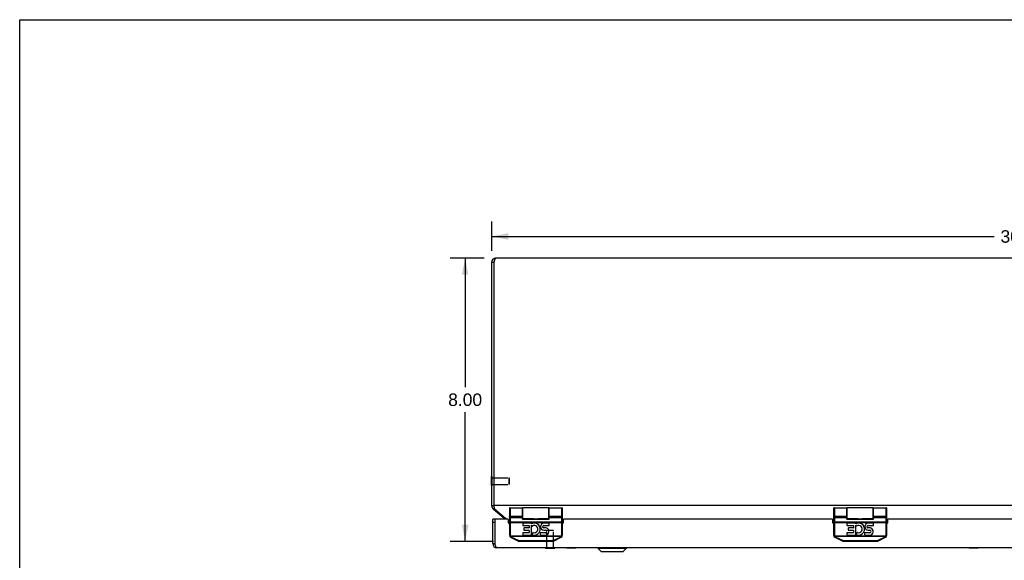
# Model space of a CAD drawing. Header units: inches. Extents: x 0 to 80, y 0 to 51.8.
# Tile 5 of 10: x 0 to 27.8, y 36.5 to 51.8. Entities that reach past the tile are written whole.
import ezdxf

# ---------------------------------------------------------------- set-up
doc = ezdxf.new("R2010")
doc.units = ezdxf.units.IN
doc.header["$LTSCALE"] = 4.400265
doc.header["$MEASUREMENT"] = 0
doc.linetypes.add('HIDDEN', pattern=[0.2, 0.1, -0.1])
doc.layers.get('0').update_dxf_attribs({"linetype": 'CONTINUOUS'})
for name, color, linetype in [('02___PRT_ALL_AXES', 7, 'CONTINUOUS'), ('06___PRT_ALL_SURFS', 7, 'CONTINUOUS'), ('DEFAULT_2', 8, 'HIDDEN'), ('DIMENSIONS', 7, 'CONTINUOUS')]:
    doc.layers.add(name, color=color, linetype=linetype)
doc.styles.get("Standard").update_dxf_attribs({"font": 'arial.ttf'})
doc.dimstyles.new('DIMSTYLE_1', dxfattribs={"dimtxt": 0.352962, "dimasz": 0.470617, "dimexe": 0.09, "dimexo": 0.07, "dimgap": 0.0375, "dimtad": 0, "dimtih": 1, "dimtoh": 1, "dimzin": 4, "dimdsep": 46, "dimtxsty": 'Standard', "dimblk": '_FILLED', "dimblk1": '_FILLED', "dimblk2": '_FILLED', "dimcen": 0.09, "dimazin": 1, "dimtfac": 1, "dimtofl": 0, "dimtmove": 0, "dimatfit": 3, "dimldrblk": '_FILLED', "dimfxl": 0, "dimtolj": 1, "dimtzin": 4, "dimarcsym": 0})

# ---------------------------------------------------------------- blocks, each defined once
blk = doc.blocks.new('_FILLED')
at = {"color": 0, "linetype": 'ByBlock'}
blk.add_solid([(0, 0), (-1, 0.2), (-1, -0.2)], dxfattribs=at)
blk = doc.blocks.new('*D1')
at = {"layer": 'DIMENSIONS', "color": 2, "linetype": 'Continuous'}
for p, q in [((13.341, 45.244), (13.341, 46.069)), ((43.341, 45.244), (43.341, 46.069)), ((13.341, 45.646), (27.547, 45.646)), ((43.341, 45.646), (29.134, 45.646))]:
    blk.add_line(p, q, dxfattribs=at)
at = {"layer": 'DIMENSIONS', "color": 2, "linetype": 'Continuous', "xscale": 0.4706166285, "yscale": 0.4706166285, "zscale": 0.4706166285, "rotation": 180}
blk.add_blockref('_FILLED', (13.341, 45.646), dxfattribs=at)
at = {"layer": 'DIMENSIONS', "color": 2, "linetype": 'Continuous', "xscale": 0.4706166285, "yscale": 0.4706166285, "zscale": 0.4706166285}
blk.add_blockref('_FILLED', (43.341, 45.646), dxfattribs=at)
at = {"layer": 'DIMENSIONS', "color": 2, "linetype": 'Continuous', "insert": (28.341, 45.822), "char_height": 0.353, "width": 1.2334, "attachment_point": 2, "line_spacing_factor": 0.9}
blk.add_mtext('30.00', dxfattribs=at)
blk = doc.blocks.new('*D3')
at = {"layer": 'DIMENSIONS', "color": 2, "linetype": 'Continuous'}
for p, q in [((13.131, 45.035), (12.168, 45.035)), ((12.591, 45.035), (12.591, 41.388)), ((12.591, 37.034), (12.591, 40.682)), ((13.395, 37.034), (12.168, 37.034))]:
    blk.add_line(p, q, dxfattribs=at)
at = {"layer": 'DIMENSIONS', "color": 2, "linetype": 'Continuous', "xscale": 0.4706166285, "yscale": 0.4706166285, "zscale": 0.4706166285}
for p, rotation in [((12.591, 45.035), 90), ((12.591, 37.034), 270)]:
    blk.add_blockref('_FILLED', p, dxfattribs=dict(at, rotation=rotation))
at = {"layer": 'DIMENSIONS', "color": 2, "linetype": 'Continuous', "insert": (12.591, 41.211), "char_height": 0.353, "width": 0.95917, "attachment_point": 2, "line_spacing_factor": 0.9}
blk.add_mtext('8.00', dxfattribs=at)

msp = doc.modelspace()

# ---------------------------------------------------------------- linework, layer by layer
at = {"color": 7, "linetype": 'Continuous'}
for p, q in [((0, 0), (0, 51.7678)), ((0, 51.7678), (80.0048, 51.7678)), ((13.3406, 44.9148), (13.4006, 44.9148)), ((13.3366, 38.6078), (13.3366, 38.8638)), ((13.3366, 38.8638), (13.3406, 38.8638)), ((13.3366, 38.6078), (13.3406, 38.6078)), ((13.3406, 38.0418), (13.4006, 38.0418)), ((13.3835, 37.9498), (13.4128, 37.9848)), ((13.8406, 37.9628), (13.8406, 37.2054)), ((13.8606, 37.9828), (13.8606, 37.2054)), ((14.2156, 37.6587), (14.2156, 37.9828)), ((14.2206, 37.6678), (14.2206, 37.9828)), ((14.9606, 37.6678), (14.9606, 37.9828)), ((14.9656, 37.6587), (14.9656, 37.9828)), ((15.3206, 37.2054), (15.3206, 37.9828)), ((15.3406, 37.2054), (15.3406, 37.9628)), ((23.0073, 37.9628), (23.0073, 37.2054)), ((23.0273, 37.9828), (23.0273, 37.2054)), ((23.3823, 37.6587), (23.3823, 37.9828)), ((23.3873, 37.6678), (23.3873, 37.9828)), ((24.1273, 37.6678), (24.1273, 37.9828)), ((24.1323, 37.6587), (24.1323, 37.9828)), ((24.4873, 37.2054), (24.4873, 37.9828)), ((24.5073, 37.2054), (24.5073, 37.9628)), ((13.4306, 37.6598), (13.3706, 37.6598)), ((13.4306, 37.6598), (13.4306, 36.9698)), ((13.6969, 37.6869), (13.7128, 37.7059)), ((13.8407, 37.7555), (13.8406, 37.756)), ((13.8407, 37.755), (13.8407, 37.7555)), ((13.8408, 37.7545), (13.8407, 37.755)), ((13.8606, 37.7459), (14.2156, 37.7459)), ((13.8606, 37.7458), (14.2156, 37.7458)), ((13.8606, 37.7099), (14.2156, 37.7099)), ((13.8606, 37.5892), (15.3216, 37.5892)), ((14.2206, 37.6728), (14.2156, 37.6728)), ((14.2156, 37.6662), (14.9656, 37.6662)), ((14.2156, 37.6587), (14.9656, 37.6587)), ((14.5307, 37.6678), (14.5358, 37.6678)), ((14.5454, 37.6679), (14.5623, 37.6681)), ((14.5623, 37.6681), (14.5692, 37.6682)), ((14.5692, 37.6682), (14.5763, 37.6683)), ((14.5942, 37.6684), (14.6014, 37.6683)), ((14.6014, 37.6683), (14.6085, 37.6683)), ((14.6085, 37.6683), (14.6155, 37.6682)), ((14.6155, 37.6682), (14.6359, 37.6679)), ((14.6359, 37.6679), (14.6423, 37.6678)), ((14.9656, 37.6728), (14.9606, 37.6728)), ((14.9656, 37.7459), (15.3206, 37.7459)), ((14.9656, 37.7458), (15.3206, 37.7458)), ((14.9656, 37.7099), (15.3206, 37.7099)), ((15.3405, 37.755), (15.3406, 37.7555)), ((15.3406, 37.7555), (15.3406, 37.756)), ((23.0073, 37.7555), (23.0073, 37.756)), ((23.0074, 37.755), (23.0073, 37.7555)), ((23.0075, 37.7545), (23.0074, 37.755)), ((23.0273, 37.7459), (23.3823, 37.7459)), ((23.0273, 37.7458), (23.3823, 37.7458)), ((23.0273, 37.7099), (23.3823, 37.7099)), ((23.0273, 37.5892), (24.4882, 37.5892)), ((23.3873, 37.6728), (23.3823, 37.6728)), ((23.3823, 37.6662), (24.1323, 37.6662)), ((23.3823, 37.6587), (24.1323, 37.6587)), ((23.6974, 37.6678), (23.7025, 37.6678)), ((23.7121, 37.6679), (23.7289, 37.6681)), ((23.7289, 37.6681), (23.7359, 37.6682)), ((23.7359, 37.6682), (23.743, 37.6683)), ((23.7609, 37.6684), (23.7681, 37.6683)), ((23.7681, 37.6683), (23.7752, 37.6683)), ((23.7752, 37.6683), (23.7822, 37.6682)), ((23.7822, 37.6682), (23.8025, 37.6679)), ((23.8025, 37.6679), (23.809, 37.6678)), ((24.1323, 37.6728), (24.1273, 37.6728)), ((24.1323, 37.7459), (24.4873, 37.7459)), ((24.1323, 37.7458), (24.4873, 37.7458)), ((24.1323, 37.7099), (24.4873, 37.7099)), ((24.5072, 37.755), (24.5073, 37.7555)), ((24.5073, 37.7555), (24.5073, 37.756)), ((13.4306, 37.5698), (13.3706, 37.5698)), ((13.8406, 37.57), (15.3406, 37.57)), ((23.0073, 37.57), (24.5073, 37.57)), ((13.8606, 37.2054), (13.8406, 37.2054)), ((13.8623, 37.1935), (13.8431, 37.1878)), ((13.8623, 37.1935), (15.3189, 37.1935)), ((13.8699, 37.1761), (15.3114, 37.1761)), ((13.8752, 37.1495), (14.0774, 37.0484)), ((13.8816, 37.1597), (13.8807, 37.1582)), ((13.8824, 37.1613), (13.8816, 37.1597)), ((13.8833, 37.1629), (13.8824, 37.1613)), ((13.8841, 37.1646), (13.8833, 37.1629)), ((13.8841, 37.1646), (14.0864, 37.0635)), ((14.0838, 37.0585), (14.083, 37.057)), ((14.0847, 37.0601), (14.0838, 37.0585)), ((14.0855, 37.0618), (14.0847, 37.0601)), ((14.0864, 37.0635), (14.0855, 37.0618)), ((14.1054, 37.059), (14.1054, 37.0418)), ((14.1054, 37.059), (15.0759, 37.059)), ((14.1054, 37.0418), (15.0759, 37.0418)), ((15.0759, 37.059), (15.0759, 37.0418)), ((15.0949, 37.0635), (15.2971, 37.1646)), ((15.0949, 37.0635), (15.0958, 37.0618)), ((15.0958, 37.0618), (15.0966, 37.0601)), ((15.0966, 37.0601), (15.0975, 37.0585)), ((15.0975, 37.0585), (15.0983, 37.057)), ((15.0983, 37.057), (15.0991, 37.0556)), ((15.1038, 37.0484), (15.3061, 37.1495)), ((15.2971, 37.1646), (15.298, 37.1629)), ((15.298, 37.1629), (15.2989, 37.1613)), ((15.2989, 37.1613), (15.2997, 37.1597)), ((15.2997, 37.1597), (15.3005, 37.1582)), ((15.3005, 37.1582), (15.3013, 37.1567)), ((15.3189, 37.1935), (15.3381, 37.1878)), ((15.3206, 37.2054), (15.3406, 37.2054)), ((23.0273, 37.2054), (23.0073, 37.2054)), ((23.029, 37.1935), (23.0098, 37.1878)), ((23.029, 37.1935), (24.4856, 37.1935)), ((23.0366, 37.1761), (24.478, 37.1761)), ((23.0418, 37.1495), (23.2441, 37.0484)), ((23.0486, 37.1605), (23.0478, 37.1589)), ((23.0495, 37.1621), (23.0486, 37.1605)), ((23.0508, 37.1646), (23.253, 37.0635)), ((23.2505, 37.0585), (23.2497, 37.057)), ((23.2513, 37.0601), (23.2505, 37.0585)), ((23.2522, 37.0618), (23.2513, 37.0601)), ((23.253, 37.0635), (23.2522, 37.0618)), ((23.2721, 37.059), (23.2721, 37.0418)), ((23.2721, 37.059), (24.2425, 37.059)), ((23.2721, 37.0418), (24.2425, 37.0418)), ((24.2425, 37.059), (24.2425, 37.0418)), ((24.2616, 37.0635), (24.4638, 37.1646)), ((24.2616, 37.0635), (24.2624, 37.0618)), ((24.2624, 37.0618), (24.2633, 37.0601)), ((24.2633, 37.0601), (24.2641, 37.0585)), ((24.2641, 37.0585), (24.2649, 37.057)), ((24.2649, 37.057), (24.2657, 37.0556)), ((24.2705, 37.0484), (24.4728, 37.1495)), ((24.4638, 37.1646), (24.4647, 37.1629)), ((24.4647, 37.1629), (24.4655, 37.1613)), ((24.4655, 37.1613), (24.4664, 37.1597)), ((24.4664, 37.1597), (24.4672, 37.1582)), ((24.4672, 37.1582), (24.468, 37.1567)), ((24.4856, 37.1935), (24.5048, 37.1878)), ((24.4873, 37.2054), (24.5073, 37.2054)), ((13.3706, 36.9698), (13.4306, 36.9698)), ((14.8656, 36.8458), (14.8656, 36.8498)), ((14.8656, 36.8458), (15.1216, 36.8458)), ((15.1216, 36.8458), (15.1216, 36.8498)), ((16.3516, 36.8467), (16.3516, 36.828)), ((16.3516, 36.8467), (17.1397, 36.8467)), ((16.3516, 36.828), (16.4347, 36.7448)), ((17.1397, 36.828), (16.3516, 36.828)), ((16.4347, 36.7448), (17.0566, 36.7448)), ((16.4397, 36.7428), (17.0515, 36.7428)), ((17.1397, 36.828), (17.0566, 36.7448)), ((17.1397, 36.8467), (17.1397, 36.828))]:
    msp.add_line(p, q, dxfattribs=at)
at = {"color": 3, "linetype": 'Continuous'}
for p, q in [((13.3406, 44.9148), (13.3406, 38.0418)), ((13.4006, 44.9148), (13.4006, 38.0418)), ((43.2206, 45.0348), (13.4606, 45.0348)), ((13.3835, 37.9498), (13.6969, 37.6869)), ((13.4006, 38.0418), (13.4037, 38.0269)), ((43.2806, 38.0418), (13.4006, 38.0418)), ((13.4221, 37.9498), (13.7354, 37.6869)), ((13.3706, 36.9698), (13.3706, 37.6598)), ((13.4356, 36.9541), (13.4356, 37.6598)), ((13.8006, 37.6598), (13.4356, 37.6598)), ((13.8206, 37.6409), (13.8406, 37.6409)), ((13.8206, 37.5548), (13.8206, 37.6398)), ((15.3406, 37.6409), (15.3606, 37.6409)), ((15.3606, 37.6398), (15.3606, 37.5548)), ((22.9673, 37.6598), (15.3806, 37.6598)), ((22.9873, 37.6409), (23.0073, 37.6409)), ((22.9873, 37.5548), (22.9873, 37.6398)), ((24.5073, 37.6409), (24.5273, 37.6409)), ((24.5273, 37.6398), (24.5273, 37.5548)), ((32.134, 37.6598), (24.5473, 37.6598)), ((43.1906, 36.8498), (13.4906, 36.8498))]:
    msp.add_line(p, q, dxfattribs=at)
for points in [[(13.4606, 45.0348), (13.4579, 45.0345), (13.4552, 45.0336), (13.4525, 45.0321), (13.4497, 45.03), (13.447, 45.0272), (13.4443, 45.0239), (13.4415, 45.0201), (13.4388, 45.0158), (13.4361, 45.0109), (13.4334, 45.0055), (13.4306, 44.9997), (13.4279, 44.9934), (13.4252, 44.9867), (13.4224, 44.9797), (13.4197, 44.9723), (13.417, 44.9647), (13.4143, 44.9568), (13.4115, 44.9486), (13.4088, 44.9403), (13.4061, 44.9318), (13.4033, 44.9233), (13.4006, 44.9148)], [(13.4037, 38.0269), (13.4052, 38.0195), (13.4068, 38.0122), (13.4083, 38.005), (13.4098, 37.9979), (13.4113, 37.9911), (13.4129, 37.9844), (13.4144, 37.9779), (13.4159, 37.9717), (13.4175, 37.9658), (13.419, 37.9601), (13.4205, 37.9548), (13.4221, 37.9498)], [(13.7626, 37.6598), (13.7611, 37.6615), (13.7569, 37.6663), (13.7526, 37.6709), (13.7483, 37.6754), (13.744, 37.6795), (13.7397, 37.6834), (13.7354, 37.6869)], [(13.4425, 36.9331), (13.4402, 36.94), (13.4379, 36.947), (13.4356, 36.9541)], [(13.4906, 36.8498), (13.4883, 36.85), (13.4861, 36.8506), (13.4838, 36.8517), (13.4815, 36.8532), (13.4792, 36.8551), (13.4769, 36.8574), (13.4746, 36.8602), (13.4723, 36.8633), (13.47, 36.8668), (13.4677, 36.8707), (13.4654, 36.875), (13.4631, 36.8795), (13.4608, 36.8844), (13.4586, 36.8897), (13.4563, 36.8952), (13.454, 36.9009), (13.4517, 36.9069), (13.4494, 36.9132), (13.4471, 36.9196), (13.4448, 36.9263), (13.4425, 36.9331)]]:
    msp.add_lwpolyline(points, dxfattribs=at)
at = {"color": 7, "linetype": 'Continuous'}
for points in [[(13.8606, 37.7099), (13.8597, 37.7099), (13.8588, 37.71), (13.8579, 37.71), (13.857, 37.7101), (13.8561, 37.7103), (13.8552, 37.7105), (13.8543, 37.7107), (13.8534, 37.7109), (13.8526, 37.7112), (13.8517, 37.7115), (13.8509, 37.7118), (13.8501, 37.7122), (13.8493, 37.7125), (13.8486, 37.7129), (13.8479, 37.7134), (13.8472, 37.7138), (13.8465, 37.7143), (13.8459, 37.7148), (13.8452, 37.7154), (13.8447, 37.7159), (13.8441, 37.7165), (13.8436, 37.7171), (13.8432, 37.7177), (13.8427, 37.7183), (13.8423, 37.7189), (13.842, 37.7196), (13.8417, 37.7202), (13.8414, 37.7209), (13.8412, 37.7216), (13.841, 37.7222), (13.8408, 37.7229), (13.8407, 37.7236), (13.8407, 37.7243), (13.8406, 37.725)], [(13.8606, 37.5892), (13.8597, 37.5892), (13.8588, 37.5892), (13.8579, 37.5892), (13.857, 37.5893), (13.8561, 37.5893), (13.8552, 37.5893), (13.8543, 37.5894), (13.8534, 37.5894), (13.8526, 37.5895), (13.8517, 37.5895), (13.8509, 37.5896), (13.8501, 37.5897), (13.8493, 37.5897), (13.8486, 37.5898), (13.8479, 37.5899), (13.8472, 37.59), (13.8465, 37.5901), (13.8459, 37.5902), (13.8452, 37.5903), (13.8447, 37.5904), (13.8441, 37.5905), (13.8436, 37.5907), (13.8432, 37.5908), (13.8427, 37.5909), (13.8423, 37.591), (13.842, 37.5912), (13.8417, 37.5913), (13.8414, 37.5914), (13.8412, 37.5916), (13.841, 37.5917), (13.8408, 37.5919), (13.8407, 37.592), (13.8407, 37.5921), (13.8406, 37.5923)], [(13.8606, 37.7459), (13.8597, 37.7459), (13.8588, 37.7459), (13.8579, 37.746), (13.857, 37.7461), (13.8561, 37.7461), (13.8552, 37.7463), (13.8543, 37.7464), (13.8534, 37.7466), (13.8526, 37.7467), (13.8517, 37.7469), (13.8509, 37.7472), (13.8501, 37.7474), (13.8493, 37.7476), (13.8486, 37.7479), (13.8479, 37.7482), (13.8472, 37.7485), (13.8465, 37.7488), (13.8459, 37.7492), (13.8452, 37.7495), (13.8447, 37.7499), (13.8441, 37.7503), (13.8436, 37.7507), (13.8432, 37.7511), (13.8427, 37.7515), (13.8423, 37.7519), (13.842, 37.7523), (13.8417, 37.7528), (13.8414, 37.7532), (13.8412, 37.7537), (13.841, 37.7541), (13.8408, 37.7546)], [(13.8606, 37.7458), (13.8597, 37.7459), (13.8588, 37.7459), (13.8579, 37.7459), (13.857, 37.746), (13.8561, 37.7461), (13.8552, 37.7462), (13.8543, 37.7464), (13.8534, 37.7465), (13.8526, 37.7467), (13.8517, 37.7469), (13.8509, 37.7471), (13.8501, 37.7474), (13.8493, 37.7476), (13.8486, 37.7479), (13.8479, 37.7482), (13.8472, 37.7485), (13.8465, 37.7488), (13.8459, 37.7491), (13.8452, 37.7495), (13.8447, 37.7499), (13.8441, 37.7502), (13.8436, 37.7506), (13.8432, 37.751), (13.8427, 37.7514), (13.8423, 37.7519), (13.842, 37.7523), (13.8417, 37.7527), (13.8414, 37.7532), (13.8412, 37.7536), (13.841, 37.7541), (13.8408, 37.7545)], [(14.5358, 37.6678), (14.5389, 37.6678), (14.5454, 37.6679)], [(14.5763, 37.6683), (14.5835, 37.6684), (14.587, 37.6684), (14.5906, 37.6684), (14.5942, 37.6684)], [(14.6423, 37.6678), (14.6455, 37.6678), (14.6505, 37.6678)], [(15.3206, 37.7458), (15.3216, 37.7459), (15.3225, 37.7459), (15.3234, 37.7459), (15.3243, 37.746), (15.3252, 37.7461), (15.3261, 37.7462), (15.327, 37.7464), (15.3279, 37.7465), (15.3287, 37.7467), (15.3295, 37.7469), (15.3304, 37.7471), (15.3312, 37.7474), (15.3319, 37.7476), (15.3327, 37.7479), (15.3334, 37.7482), (15.3341, 37.7485), (15.3348, 37.7488), (15.3354, 37.7491), (15.336, 37.7495), (15.3366, 37.7499), (15.3371, 37.7502), (15.3376, 37.7506), (15.3381, 37.751), (15.3385, 37.7514), (15.3389, 37.7519), (15.3393, 37.7523), (15.3396, 37.7527), (15.3399, 37.7532), (15.3401, 37.7536), (15.3403, 37.7541), (15.3404, 37.7545), (15.3405, 37.755)], [(15.3206, 37.7459), (15.3216, 37.7459), (15.3225, 37.7459), (15.3234, 37.746), (15.3243, 37.7461), (15.3252, 37.7461), (15.3261, 37.7463), (15.327, 37.7464), (15.3279, 37.7466), (15.3287, 37.7467), (15.3295, 37.7469), (15.3304, 37.7472), (15.3312, 37.7474), (15.3319, 37.7476), (15.3327, 37.7479), (15.3334, 37.7482), (15.3341, 37.7485), (15.3348, 37.7488), (15.3354, 37.7492), (15.336, 37.7495), (15.3366, 37.7499), (15.3371, 37.7503), (15.3376, 37.7507), (15.3381, 37.7511), (15.3385, 37.7515), (15.3389, 37.7519), (15.3393, 37.7523), (15.3396, 37.7528), (15.3399, 37.7532), (15.3401, 37.7537), (15.3403, 37.7541), (15.3404, 37.7546)], [(15.3206, 37.7099), (15.3216, 37.7099), (15.3225, 37.71), (15.3234, 37.71), (15.3243, 37.7101), (15.3252, 37.7103), (15.3261, 37.7105), (15.327, 37.7107), (15.3279, 37.7109), (15.3287, 37.7112), (15.3295, 37.7115), (15.3304, 37.7118), (15.3312, 37.7122), (15.3319, 37.7125), (15.3327, 37.7129), (15.3334, 37.7134), (15.3341, 37.7138), (15.3348, 37.7143), (15.3354, 37.7148), (15.336, 37.7154), (15.3366, 37.7159), (15.3371, 37.7165), (15.3376, 37.7171), (15.3381, 37.7177), (15.3385, 37.7183), (15.3389, 37.7189), (15.3393, 37.7196), (15.3396, 37.7202), (15.3399, 37.7209), (15.3401, 37.7216), (15.3403, 37.7222), (15.3404, 37.7229), (15.3405, 37.7236), (15.3406, 37.7243), (15.3406, 37.725)], [(15.3216, 37.5892), (15.3225, 37.5892), (15.3234, 37.5892), (15.3243, 37.5893), (15.3252, 37.5893), (15.3261, 37.5893), (15.327, 37.5894), (15.3279, 37.5894), (15.3287, 37.5895), (15.3295, 37.5895), (15.3304, 37.5896), (15.3312, 37.5897), (15.3319, 37.5897), (15.3327, 37.5898), (15.3334, 37.5899), (15.3341, 37.59), (15.3348, 37.5901), (15.3354, 37.5902), (15.336, 37.5903), (15.3366, 37.5904), (15.3371, 37.5905), (15.3376, 37.5907), (15.3381, 37.5908), (15.3385, 37.5909), (15.3389, 37.591), (15.3393, 37.5912), (15.3396, 37.5913), (15.3399, 37.5914), (15.3401, 37.5916), (15.3403, 37.5917), (15.3404, 37.5919), (15.3405, 37.592), (15.3406, 37.5921), (15.3406, 37.5923)], [(23.0273, 37.7099), (23.0264, 37.7099), (23.0255, 37.71), (23.0245, 37.71), (23.0236, 37.7101), (23.0227, 37.7103), (23.0218, 37.7105), (23.0209, 37.7107), (23.0201, 37.7109), (23.0192, 37.7112), (23.0184, 37.7115), (23.0176, 37.7118), (23.0168, 37.7122), (23.016, 37.7125), (23.0152, 37.7129), (23.0145, 37.7134), (23.0138, 37.7138), (23.0132, 37.7143), (23.0125, 37.7148), (23.0119, 37.7154), (23.0113, 37.7159), (23.0108, 37.7165), (23.0103, 37.7171), (23.0098, 37.7177), (23.0094, 37.7183), (23.009, 37.7189), (23.0087, 37.7196), (23.0083, 37.7202), (23.0081, 37.7209), (23.0078, 37.7216), (23.0076, 37.7222), (23.0075, 37.7229), (23.0074, 37.7236), (23.0073, 37.7243), (23.0073, 37.725)], [(23.0273, 37.5892), (23.0264, 37.5892), (23.0255, 37.5892), (23.0245, 37.5892), (23.0236, 37.5893), (23.0227, 37.5893), (23.0218, 37.5893), (23.0209, 37.5894), (23.0201, 37.5894), (23.0192, 37.5895), (23.0184, 37.5895), (23.0176, 37.5896), (23.0168, 37.5897), (23.016, 37.5897), (23.0152, 37.5898), (23.0145, 37.5899), (23.0138, 37.59), (23.0132, 37.5901), (23.0125, 37.5902), (23.0119, 37.5903), (23.0113, 37.5904), (23.0108, 37.5905), (23.0103, 37.5907), (23.0098, 37.5908), (23.0094, 37.5909), (23.009, 37.591), (23.0087, 37.5912), (23.0083, 37.5913), (23.0081, 37.5914), (23.0078, 37.5916), (23.0076, 37.5917), (23.0075, 37.5919), (23.0074, 37.592), (23.0073, 37.5921), (23.0073, 37.5923)], [(23.0273, 37.7459), (23.0264, 37.7459), (23.0255, 37.7459), (23.0245, 37.746), (23.0236, 37.7461), (23.0227, 37.7461), (23.0218, 37.7463), (23.0209, 37.7464), (23.0201, 37.7466), (23.0192, 37.7467), (23.0184, 37.7469), (23.0176, 37.7472), (23.0168, 37.7474), (23.016, 37.7476), (23.0152, 37.7479), (23.0145, 37.7482), (23.0138, 37.7485), (23.0132, 37.7488), (23.0125, 37.7492), (23.0119, 37.7495), (23.0113, 37.7499), (23.0108, 37.7503), (23.0103, 37.7507), (23.0098, 37.7511), (23.0094, 37.7515), (23.009, 37.7519), (23.0087, 37.7523), (23.0083, 37.7528), (23.0081, 37.7532), (23.0078, 37.7537), (23.0076, 37.7541), (23.0075, 37.7546)], [(23.0273, 37.7458), (23.0264, 37.7459), (23.0255, 37.7459), (23.0245, 37.7459), (23.0236, 37.746), (23.0227, 37.7461), (23.0218, 37.7462), (23.0209, 37.7464), (23.0201, 37.7465), (23.0192, 37.7467), (23.0184, 37.7469), (23.0176, 37.7471), (23.0168, 37.7474), (23.016, 37.7476), (23.0152, 37.7479), (23.0145, 37.7482), (23.0138, 37.7485), (23.0132, 37.7488), (23.0125, 37.7491), (23.0119, 37.7495), (23.0113, 37.7499), (23.0108, 37.7502), (23.0103, 37.7506), (23.0098, 37.751), (23.0094, 37.7514), (23.009, 37.7519), (23.0087, 37.7523), (23.0083, 37.7527), (23.0081, 37.7532), (23.0078, 37.7536), (23.0076, 37.7541), (23.0075, 37.7545)], [(23.7025, 37.6678), (23.7056, 37.6678), (23.7121, 37.6679)], [(23.743, 37.6683), (23.7501, 37.6684), (23.7537, 37.6684), (23.7573, 37.6684), (23.7609, 37.6684)], [(23.809, 37.6678), (23.8121, 37.6678), (23.8172, 37.6678)], [(24.4873, 37.7458), (24.4882, 37.7459), (24.4891, 37.7459), (24.4901, 37.7459), (24.491, 37.746), (24.4919, 37.7461), (24.4928, 37.7462), (24.4937, 37.7464), (24.4945, 37.7465), (24.4954, 37.7467), (24.4962, 37.7469), (24.497, 37.7471), (24.4978, 37.7474), (24.4986, 37.7476), (24.4994, 37.7479), (24.5001, 37.7482), (24.5008, 37.7485), (24.5014, 37.7488), (24.5021, 37.7491), (24.5027, 37.7495), (24.5033, 37.7499), (24.5038, 37.7502), (24.5043, 37.7506), (24.5048, 37.751), (24.5052, 37.7514), (24.5056, 37.7519), (24.5059, 37.7523), (24.5063, 37.7527), (24.5065, 37.7532), (24.5068, 37.7536), (24.507, 37.7541), (24.5071, 37.7545), (24.5072, 37.755)], [(24.4873, 37.7459), (24.4882, 37.7459), (24.4891, 37.7459), (24.4901, 37.746), (24.491, 37.7461), (24.4919, 37.7461), (24.4928, 37.7463), (24.4937, 37.7464), (24.4945, 37.7466), (24.4954, 37.7467), (24.4962, 37.7469), (24.497, 37.7472), (24.4978, 37.7474), (24.4986, 37.7476), (24.4994, 37.7479), (24.5001, 37.7482), (24.5008, 37.7485), (24.5014, 37.7488), (24.5021, 37.7492), (24.5027, 37.7495), (24.5033, 37.7499), (24.5038, 37.7503), (24.5043, 37.7507), (24.5048, 37.7511), (24.5052, 37.7515), (24.5056, 37.7519), (24.5059, 37.7523), (24.5063, 37.7528), (24.5065, 37.7532), (24.5068, 37.7537), (24.507, 37.7541), (24.5071, 37.7546)], [(24.4873, 37.7099), (24.4882, 37.7099), (24.4891, 37.71), (24.4901, 37.71), (24.491, 37.7101), (24.4919, 37.7103), (24.4928, 37.7105), (24.4937, 37.7107), (24.4945, 37.7109), (24.4954, 37.7112), (24.4962, 37.7115), (24.497, 37.7118), (24.4978, 37.7122), (24.4986, 37.7125), (24.4994, 37.7129), (24.5001, 37.7134), (24.5008, 37.7138), (24.5014, 37.7143), (24.5021, 37.7148), (24.5027, 37.7154), (24.5033, 37.7159), (24.5038, 37.7165), (24.5043, 37.7171), (24.5048, 37.7177), (24.5052, 37.7183), (24.5056, 37.7189), (24.5059, 37.7196), (24.5063, 37.7202), (24.5065, 37.7209), (24.5068, 37.7216), (24.507, 37.7222), (24.5071, 37.7229), (24.5072, 37.7236), (24.5073, 37.7243), (24.5073, 37.725)], [(24.4882, 37.5892), (24.4891, 37.5892), (24.4901, 37.5892), (24.491, 37.5893), (24.4919, 37.5893), (24.4928, 37.5893), (24.4937, 37.5894), (24.4945, 37.5894), (24.4954, 37.5895), (24.4962, 37.5895), (24.497, 37.5896), (24.4978, 37.5897), (24.4986, 37.5897), (24.4994, 37.5898), (24.5001, 37.5899), (24.5008, 37.59), (24.5014, 37.5901), (24.5021, 37.5902), (24.5027, 37.5903), (24.5033, 37.5904), (24.5038, 37.5905), (24.5043, 37.5907), (24.5048, 37.5908), (24.5052, 37.5909), (24.5056, 37.591), (24.5059, 37.5912), (24.5063, 37.5913), (24.5065, 37.5914), (24.5068, 37.5916), (24.507, 37.5917), (24.5071, 37.5919), (24.5072, 37.592), (24.5073, 37.5921), (24.5073, 37.5923)], [(13.8699, 37.1761), (13.8692, 37.1756), (13.8684, 37.175), (13.8677, 37.1745), (13.867, 37.1739), (13.8663, 37.1734), (13.8656, 37.1729), (13.8649, 37.1724), (13.8642, 37.1719), (13.8635, 37.1714), (13.8629, 37.171), (13.8622, 37.1705), (13.8616, 37.1701), (13.861, 37.1697), (13.8604, 37.1693), (13.8598, 37.1689), (13.8593, 37.1686), (13.8587, 37.1683), (13.8582, 37.168), (13.8578, 37.1677), (13.8573, 37.1674), (13.8569, 37.1672), (13.8565, 37.167), (13.8561, 37.1668), (13.8558, 37.1667), (13.8555, 37.1666), (13.8552, 37.1665), (13.855, 37.1664), (13.8548, 37.1664), (13.8546, 37.1663), (13.8544, 37.1664), (13.8543, 37.1664), (13.8542, 37.1665)], [(13.8623, 37.1935), (13.8627, 37.1919), (13.8632, 37.1904), (13.8637, 37.1889), (13.8642, 37.1874), (13.8648, 37.1859), (13.8654, 37.1844), (13.866, 37.183), (13.8667, 37.1816), (13.8675, 37.1802), (13.8682, 37.1788), (13.869, 37.1775), (13.8699, 37.1761)], [(13.8699, 37.1761), (13.8707, 37.1751), (13.8716, 37.1741), (13.8725, 37.1732), (13.8734, 37.1722), (13.8744, 37.1713), (13.8754, 37.1704), (13.8764, 37.1696), (13.8774, 37.1688), (13.8785, 37.168), (13.8796, 37.1672), (13.8807, 37.1665), (13.8818, 37.1659), (13.883, 37.1652), (13.8841, 37.1646)], [(13.8807, 37.1582), (13.8799, 37.1567), (13.8796, 37.156), (13.8792, 37.1554), (13.8788, 37.1548), (13.8785, 37.1542), (13.8782, 37.1536), (13.8778, 37.1531), (13.8775, 37.1526), (13.8772, 37.1521), (13.877, 37.1517), (13.8767, 37.1513), (13.8765, 37.1509), (13.8763, 37.1506), (13.8761, 37.1503), (13.8759, 37.1501), (13.8757, 37.1499), (13.8756, 37.1497), (13.8754, 37.1496), (13.8753, 37.1495), (13.8752, 37.1495), (13.8752, 37.1495)], [(14.083, 37.057), (14.0822, 37.0556), (14.0818, 37.0549), (14.0815, 37.0543), (14.0811, 37.0536), (14.0807, 37.053), (14.0804, 37.0525), (14.0801, 37.0519), (14.0798, 37.0514), (14.0795, 37.051), (14.0792, 37.0505), (14.079, 37.0501), (14.0787, 37.0498), (14.0785, 37.0495), (14.0783, 37.0492), (14.0781, 37.0489), (14.078, 37.0487), (14.0778, 37.0486), (14.0777, 37.0485), (14.0776, 37.0484), (14.0775, 37.0484), (14.0774, 37.0484)], [(14.0864, 37.0635), (14.0877, 37.0629), (14.0889, 37.0623), (14.0902, 37.0618), (14.0916, 37.0613), (14.0929, 37.0609), (14.0943, 37.0605), (14.0956, 37.0601), (14.097, 37.0598), (14.0984, 37.0596), (14.0998, 37.0594), (14.1012, 37.0592), (14.1026, 37.0591), (14.104, 37.059), (14.1054, 37.059)], [(15.0759, 37.059), (15.0773, 37.059), (15.0787, 37.0591), (15.0801, 37.0592), (15.0815, 37.0594), (15.0829, 37.0596), (15.0843, 37.0598), (15.0856, 37.0601), (15.087, 37.0605), (15.0884, 37.0609), (15.0897, 37.0613), (15.091, 37.0618), (15.0923, 37.0623), (15.0936, 37.0629), (15.0949, 37.0635)], [(15.0991, 37.0556), (15.0994, 37.0549), (15.0998, 37.0543), (15.1002, 37.0536), (15.1005, 37.053), (15.1009, 37.0525), (15.1012, 37.0519), (15.1015, 37.0514), (15.1018, 37.051), (15.102, 37.0505), (15.1023, 37.0501), (15.1025, 37.0498), (15.1028, 37.0495), (15.103, 37.0492), (15.1031, 37.0489), (15.1033, 37.0487), (15.1034, 37.0486), (15.1036, 37.0485), (15.1037, 37.0484), (15.1038, 37.0484), (15.1038, 37.0484)], [(15.2971, 37.1646), (15.2983, 37.1652), (15.2995, 37.1659), (15.3006, 37.1665), (15.3017, 37.1672), (15.3028, 37.168), (15.3038, 37.1688), (15.3049, 37.1696), (15.3059, 37.1704), (15.3069, 37.1713), (15.3078, 37.1722), (15.3088, 37.1732), (15.3097, 37.1741), (15.3105, 37.1751), (15.3114, 37.1761)], [(15.3013, 37.1567), (15.3017, 37.156), (15.3021, 37.1554), (15.3024, 37.1548), (15.3028, 37.1542), (15.3031, 37.1536), (15.3034, 37.1531), (15.3037, 37.1526), (15.304, 37.1521), (15.3043, 37.1517), (15.3045, 37.1513), (15.3048, 37.1509), (15.305, 37.1506), (15.3052, 37.1503), (15.3054, 37.1501), (15.3056, 37.1499), (15.3057, 37.1497), (15.3058, 37.1496), (15.3059, 37.1495), (15.306, 37.1495), (15.3061, 37.1495)], [(15.3114, 37.1761), (15.3122, 37.1775), (15.313, 37.1788), (15.3138, 37.1802), (15.3145, 37.1816), (15.3152, 37.183), (15.3159, 37.1844), (15.3165, 37.1859), (15.3171, 37.1874), (15.3176, 37.1889), (15.3181, 37.1904), (15.3185, 37.1919), (15.3189, 37.1935)], [(15.3114, 37.1761), (15.3121, 37.1756), (15.3128, 37.175), (15.3136, 37.1745), (15.3143, 37.1739), (15.315, 37.1734), (15.3157, 37.1729), (15.3164, 37.1724), (15.3171, 37.1719), (15.3177, 37.1714), (15.3184, 37.171), (15.3191, 37.1705), (15.3197, 37.1701), (15.3203, 37.1697), (15.3209, 37.1693), (15.3214, 37.1689), (15.322, 37.1686), (15.3225, 37.1683), (15.323, 37.168), (15.3235, 37.1677), (15.324, 37.1674), (15.3244, 37.1672), (15.3248, 37.167), (15.3251, 37.1668), (15.3255, 37.1667), (15.3258, 37.1666), (15.3261, 37.1665), (15.3263, 37.1664), (15.3265, 37.1664), (15.3267, 37.1663), (15.3268, 37.1664), (15.3269, 37.1664), (15.327, 37.1665)], [(23.0366, 37.1761), (23.0358, 37.1756), (23.0351, 37.175), (23.0344, 37.1745), (23.0337, 37.1739), (23.0329, 37.1734), (23.0322, 37.1729), (23.0315, 37.1724), (23.0309, 37.1719), (23.0302, 37.1714), (23.0295, 37.171), (23.0289, 37.1705), (23.0283, 37.1701), (23.0276, 37.1697), (23.0271, 37.1693), (23.0265, 37.1689), (23.0259, 37.1686), (23.0254, 37.1683), (23.0249, 37.168), (23.0244, 37.1677), (23.024, 37.1674), (23.0236, 37.1672), (23.0232, 37.167), (23.0228, 37.1668), (23.0225, 37.1667), (23.0222, 37.1666), (23.0219, 37.1665), (23.0216, 37.1664), (23.0214, 37.1664), (23.0212, 37.1663), (23.0211, 37.1664), (23.021, 37.1664), (23.0209, 37.1665)], [(23.029, 37.1935), (23.0294, 37.1919), (23.0299, 37.1904), (23.0303, 37.1889), (23.0309, 37.1874), (23.0314, 37.1859), (23.0321, 37.1844), (23.0327, 37.183), (23.0334, 37.1816), (23.0341, 37.1802), (23.0349, 37.1788), (23.0357, 37.1775), (23.0366, 37.1761)], [(23.0366, 37.1761), (23.0374, 37.1751), (23.0383, 37.1741), (23.0392, 37.1732), (23.0401, 37.1722), (23.041, 37.1713), (23.042, 37.1704), (23.043, 37.1696), (23.0441, 37.1688), (23.0451, 37.168), (23.0462, 37.1672), (23.0473, 37.1665), (23.0485, 37.1659), (23.0496, 37.1652), (23.0508, 37.1646)], [(23.0478, 37.1589), (23.047, 37.1574), (23.0466, 37.1567), (23.0462, 37.156), (23.0459, 37.1554), (23.0455, 37.1548), (23.0452, 37.1542), (23.0448, 37.1536), (23.0445, 37.1531), (23.0442, 37.1526), (23.0439, 37.1521), (23.0436, 37.1517), (23.0434, 37.1513), (23.0431, 37.1509), (23.0429, 37.1506), (23.0427, 37.1503), (23.0425, 37.1501), (23.0424, 37.1499), (23.0422, 37.1497), (23.0421, 37.1496), (23.042, 37.1495), (23.0419, 37.1495), (23.0418, 37.1495)], [(23.0508, 37.1646), (23.0499, 37.1629), (23.0495, 37.1621)], [(23.2497, 37.057), (23.2489, 37.0556), (23.2485, 37.0549), (23.2481, 37.0543), (23.2478, 37.0536), (23.2474, 37.053), (23.2471, 37.0525), (23.2468, 37.0519), (23.2465, 37.0514), (23.2462, 37.051), (23.2459, 37.0505), (23.2456, 37.0501), (23.2454, 37.0498), (23.2452, 37.0495), (23.245, 37.0492), (23.2448, 37.0489), (23.2446, 37.0487), (23.2445, 37.0486), (23.2444, 37.0485), (23.2443, 37.0484), (23.2442, 37.0484), (23.2441, 37.0484)], [(23.253, 37.0635), (23.2543, 37.0629), (23.2556, 37.0623), (23.2569, 37.0618), (23.2582, 37.0613), (23.2596, 37.0609), (23.2609, 37.0605), (23.2623, 37.0601), (23.2637, 37.0598), (23.2651, 37.0596), (23.2664, 37.0594), (23.2678, 37.0592), (23.2692, 37.0591), (23.2706, 37.059), (23.2721, 37.059)], [(24.2425, 37.059), (24.244, 37.059), (24.2454, 37.0591), (24.2468, 37.0592), (24.2482, 37.0594), (24.2495, 37.0596), (24.2509, 37.0598), (24.2523, 37.0601), (24.2537, 37.0605), (24.255, 37.0609), (24.2564, 37.0613), (24.2577, 37.0618), (24.259, 37.0623), (24.2603, 37.0629), (24.2616, 37.0635)], [(24.2657, 37.0556), (24.2661, 37.0549), (24.2665, 37.0543), (24.2668, 37.0536), (24.2672, 37.053), (24.2675, 37.0525), (24.2678, 37.0519), (24.2681, 37.0514), (24.2684, 37.051), (24.2687, 37.0505), (24.269, 37.0501), (24.2692, 37.0498), (24.2694, 37.0495), (24.2696, 37.0492), (24.2698, 37.0489), (24.27, 37.0487), (24.2701, 37.0486), (24.2702, 37.0485), (24.2703, 37.0484), (24.2704, 37.0484), (24.2705, 37.0484)], [(24.4638, 37.1646), (24.465, 37.1652), (24.4661, 37.1659), (24.4673, 37.1665), (24.4684, 37.1672), (24.4695, 37.168), (24.4705, 37.1688), (24.4716, 37.1696), (24.4726, 37.1704), (24.4736, 37.1713), (24.4745, 37.1722), (24.4754, 37.1732), (24.4763, 37.1741), (24.4772, 37.1751), (24.478, 37.1761)], [(24.468, 37.1567), (24.4684, 37.156), (24.4687, 37.1554), (24.4691, 37.1548), (24.4694, 37.1542), (24.4698, 37.1536), (24.4701, 37.1531), (24.4704, 37.1526), (24.4707, 37.1521), (24.471, 37.1517), (24.4712, 37.1513), (24.4715, 37.1509), (24.4717, 37.1506), (24.4719, 37.1503), (24.4721, 37.1501), (24.4722, 37.1499), (24.4724, 37.1497), (24.4725, 37.1496), (24.4726, 37.1495), (24.4727, 37.1495), (24.4728, 37.1495)], [(24.478, 37.1761), (24.4789, 37.1775), (24.4797, 37.1788), (24.4805, 37.1802), (24.4812, 37.1816), (24.4819, 37.183), (24.4825, 37.1844), (24.4832, 37.1859), (24.4837, 37.1874), (24.4843, 37.1889), (24.4847, 37.1904), (24.4852, 37.1919), (24.4856, 37.1935)], [(24.478, 37.1761), (24.4788, 37.1756), (24.4795, 37.175), (24.4802, 37.1745), (24.4809, 37.1739), (24.4817, 37.1734), (24.4824, 37.1729), (24.4831, 37.1724), (24.4837, 37.1719), (24.4844, 37.1714), (24.4851, 37.171), (24.4857, 37.1705), (24.4863, 37.1701), (24.487, 37.1697), (24.4875, 37.1693), (24.4881, 37.1689), (24.4887, 37.1686), (24.4892, 37.1683), (24.4897, 37.168), (24.4902, 37.1677), (24.4906, 37.1674), (24.491, 37.1672), (24.4914, 37.167), (24.4918, 37.1668), (24.4921, 37.1667), (24.4924, 37.1666), (24.4927, 37.1665), (24.493, 37.1664), (24.4932, 37.1664), (24.4934, 37.1663), (24.4935, 37.1664), (24.4936, 37.1664), (24.4937, 37.1665)]]:
    msp.add_lwpolyline(points, dxfattribs=at)
at = {"color": 3, "linetype": 'Continuous'}
for centre, radius, start, end in [((13.4606, 44.9148), 0.12, 90, 180), ((13.4606, 38.0418), 0.12, 180, 230), ((13.6583, 37.6409), 0.06, 18.29255, 50), ((13.8006, 37.6398), 0.02, 0, 90), ((15.3806, 37.6398), 0.02, 90, 180), ((22.9673, 37.6398), 0.02, 0, 90), ((24.5473, 37.6398), 0.02, 90, 180), ((13.8406, 37.5548), 0.02, 180, 270), ((15.3406, 37.5548), 0.02, 270, 360), ((23.0073, 37.5548), 0.02, 180, 270), ((24.5073, 37.5548), 0.02, 270, 360), ((13.4906, 36.9698), 0.12, 180, 270)]:
    msp.add_arc(centre, radius, start, end, dxfattribs=at)
at = {"color": 7, "linetype": 'Continuous'}
for centre, radius, start, end in [((13.4606, 44.9148), 0.06, 144.27182, 180), ((13.4606, 38.0418), 0.06, 180, 203.1031), ((13.8606, 37.9628), 0.02, 90, 180), ((15.3206, 37.9628), 0.02, 0, 90), ((23.0273, 37.9628), 0.02, 90, 180), ((24.4873, 37.9628), 0.02, 0, 90), ((13.9031, 37.2054), 0.0625, 180, 243.43504), ((13.9031, 37.2054), 0.0425, 180, 196.29956), ((14.1054, 37.1043), 0.0625, 243.43486, 270.00011), ((15.0759, 37.1043), 0.0625, 269.99991, 296.56516), ((15.2781, 37.2054), 0.0625, 296.56496, 360), ((15.2781, 37.2054), 0.0425, 343.70044, 360), ((23.0698, 37.2054), 0.0625, 180, 243.43504), ((23.0698, 37.2054), 0.0425, 180, 196.29956), ((23.2721, 37.1043), 0.0625, 243.43486, 270.00011), ((24.2425, 37.1043), 0.0625, 269.99991, 296.56516), ((24.4448, 37.2054), 0.0625, 296.56496, 360), ((24.4448, 37.2054), 0.0425, 343.70044, 360), ((13.4906, 36.9698), 0.06, 180, 215.71779), ((16.3546, 36.8467), 0.00305, 89.99998, 180), ((16.4397, 36.7499), 0.0071, 225.00001, 270.00002), ((17.0515, 36.7499), 0.0071, 269.99998, 314.99999), ((17.1366, 36.8467), 0.00305, 0, 90.00002)]:
    msp.add_arc(centre, radius, start, end, dxfattribs=at)
at = {"layer": '02___PRT_ALL_AXES', "color": 7, "linetype": 'Continuous'}
for p, q in [((13.8606, 37.9828), (14.2156, 37.9828)), ((14.2206, 37.9033), (14.2156, 37.9033)), ((14.9606, 37.9828), (14.2206, 37.9828)), ((14.9656, 37.9033), (14.9606, 37.9033)), ((14.9656, 37.9828), (15.3206, 37.9828)), ((23.0273, 37.9828), (23.3823, 37.9828)), ((23.3873, 37.9033), (23.3823, 37.9033)), ((24.1273, 37.9828), (23.3873, 37.9828)), ((24.1323, 37.9033), (24.1273, 37.9033)), ((24.1323, 37.9828), (24.4873, 37.9828)), ((14.2206, 37.7473), (14.2156, 37.7473)), ((14.5307, 37.6678), (14.2206, 37.6678)), ((14.9606, 37.6678), (14.6505, 37.6678)), ((14.9656, 37.7473), (14.9606, 37.7473)), ((23.3873, 37.7473), (23.3823, 37.7473)), ((23.6974, 37.6678), (23.3873, 37.6678)), ((24.1273, 37.6678), (23.8172, 37.6678)), ((24.1323, 37.7473), (24.1273, 37.7473)), ((14.2174, 37.5426), (14.2174, 37.4907)), ((14.4573, 37.551), (14.2258, 37.551)), ((14.2258, 37.4823), (14.3899, 37.4823)), ((14.2519, 37.4024), (14.2519, 37.3555)), ((14.3899, 37.4108), (14.2603, 37.4108)), ((14.2603, 37.3471), (14.3899, 37.3471)), ((14.3983, 37.4739), (14.3983, 37.4192)), ((14.3983, 37.3387), (14.3983, 37.2866)), ((14.4657, 37.5309), (14.4657, 37.5426)), ((14.4657, 37.2192), (14.4657, 37.4936)), ((14.4657, 37.4936), (14.4836, 37.4681)), ((14.8849, 37.4123), (14.8101, 37.4123)), ((14.8166, 37.4823), (14.9582, 37.4823)), ((14.9582, 37.551), (14.8171, 37.551)), ((14.8182, 37.3469), (14.8609, 37.3467)), ((14.9666, 37.4907), (14.9666, 37.5426)), ((23.3841, 37.5426), (23.3841, 37.4907)), ((23.624, 37.551), (23.3925, 37.551)), ((23.3925, 37.4823), (23.5566, 37.4823)), ((23.4186, 37.4024), (23.4186, 37.3555)), ((23.5566, 37.4108), (23.427, 37.4108)), ((23.427, 37.3471), (23.5566, 37.3471)), ((23.565, 37.4739), (23.565, 37.4192)), ((23.565, 37.3387), (23.565, 37.2866)), ((23.6324, 37.5309), (23.6324, 37.5426)), ((23.6324, 37.4936), (23.6503, 37.4681)), ((23.6324, 37.2192), (23.6324, 37.4936)), ((24.0516, 37.4123), (23.9768, 37.4123)), ((23.9833, 37.4823), (24.1249, 37.4823)), ((24.1249, 37.551), (23.9838, 37.551)), ((23.9849, 37.3469), (24.0276, 37.3467)), ((24.1333, 37.4907), (24.1333, 37.5426)), ((14.2174, 37.2698), (14.2174, 37.2192)), ((14.3899, 37.2782), (14.2258, 37.2782)), ((14.2258, 37.2108), (14.4573, 37.2108)), ((14.5004, 37.2771), (14.4808, 37.2318)), ((14.7152, 37.2698), (14.7152, 37.2192)), ((14.8633, 37.2782), (14.7236, 37.2782)), ((14.7236, 37.2108), (14.8633, 37.2108)), ((23.3841, 37.2698), (23.3841, 37.2192)), ((23.5566, 37.2782), (23.3925, 37.2782)), ((23.3925, 37.2108), (23.624, 37.2108)), ((23.6671, 37.2771), (23.6475, 37.2318)), ((23.8819, 37.2698), (23.8819, 37.2192)), ((24.0299, 37.2782), (23.8903, 37.2782)), ((23.8903, 37.2108), (24.0299, 37.2108))]:
    msp.add_line(p, q, dxfattribs=at)
for centre, radius, start, end in [((14.2258, 37.5426), 0.0084, 90, 180), ((14.2258, 37.4907), 0.0084, 180, 270), ((14.2603, 37.4024), 0.0084, 90, 180), ((14.2603, 37.3555), 0.0084, 180, 270), ((14.3899, 37.4739), 0.0084, 0, 90), ((14.3899, 37.4192), 0.0084, 270, 360), ((14.3899, 37.3387), 0.0084, 0, 90), ((14.4573, 37.5426), 0.0084, 0, 90), ((14.5452, 37.3806), 0.17, 249.29666, 117.88167), ((14.4881, 37.4713), 0.0055, 215.0553, 302.92348), ((14.5468, 37.3806), 0.1025, 251.51399, 122.92348), ((14.8272, 37.449), 0.1025, 95.66158, 264.93654), ((14.8166, 37.447), 0.0353, 90, 259.42104), ((14.8633, 37.3125), 0.0343, 270, 93.93719), ((14.8587, 37.3132), 0.1025, 272.53111, 75.20132), ((14.9582, 37.5426), 0.0084, 0, 90), ((14.9582, 37.4907), 0.0084, 270, 360), ((23.3925, 37.5426), 0.0084, 90, 180), ((23.3925, 37.4907), 0.0084, 180, 270), ((23.427, 37.4024), 0.0084, 90, 180), ((23.427, 37.3555), 0.0084, 180, 270), ((23.5566, 37.4739), 0.0084, 0, 90), ((23.5566, 37.4192), 0.0084, 270, 360), ((23.5566, 37.3387), 0.0084, 0, 90), ((23.624, 37.5426), 0.0084, 0, 90), ((23.7119, 37.3806), 0.17, 249.29666, 117.88167), ((23.6548, 37.4713), 0.0055, 215.0553, 302.92348), ((23.7135, 37.3806), 0.1025, 251.51399, 122.92348), ((23.9939, 37.449), 0.1025, 95.66158, 264.93654), ((23.9833, 37.447), 0.0353, 90, 259.42104), ((24.0299, 37.3125), 0.0343, 270, 93.93719), ((24.0254, 37.3132), 0.1025, 272.53111, 75.20132), ((24.1249, 37.5426), 0.0084, 0, 90), ((24.1249, 37.4907), 0.0084, 270, 360), ((14.2258, 37.2698), 0.0084, 90, 180), ((14.2258, 37.2192), 0.0084, 180, 270), ((14.3899, 37.2866), 0.0084, 270, 360), ((14.4573, 37.2192), 0.0084, 270, 360), ((14.4878, 37.2287), 0.00764, 156.36559, 249.29666), ((14.5108, 37.2728), 0.0112, 71.51399, 157.30195), ((14.7236, 37.2698), 0.0084, 90, 180), ((14.7236, 37.2192), 0.0084, 180, 270), ((23.3925, 37.2698), 0.0084, 90, 180), ((23.3925, 37.2192), 0.0084, 180, 270), ((23.5566, 37.2866), 0.0084, 270, 360), ((23.624, 37.2192), 0.0084, 270, 360), ((23.6545, 37.2287), 0.00764, 156.36559, 249.29666), ((23.6774, 37.2728), 0.0112, 71.51399, 157.30195), ((23.8903, 37.2698), 0.0084, 90, 180), ((23.8903, 37.2192), 0.0084, 180, 270)]:
    msp.add_arc(centre, radius, start, end, dxfattribs=at)
at = {"layer": '06___PRT_ALL_SURFS', "color": 7, "linetype": 'Continuous'}
for p, q in [((14.0596, 45.0388), (14.0596, 45.0348)), ((14.0596, 45.0388), (14.3716, 45.0388)), ((14.2156, 45.0388), (14.2156, 45.0348)), ((14.3716, 45.0388), (14.3716, 45.0348)), ((15.4656, 36.8458), (15.4656, 36.8498)), ((15.7156, 36.8458), (15.4656, 36.8458)), ((15.5906, 36.8458), (15.5906, 36.8498)), ((15.7156, 36.8458), (15.7156, 36.8498)), ((26.8406, 36.8458), (26.8406, 36.8498)), ((27.0906, 36.8458), (26.8406, 36.8458)), ((26.9656, 36.8458), (26.9656, 36.8498)), ((27.0906, 36.8458), (27.0906, 36.8498))]:
    msp.add_line(p, q, dxfattribs=at)
at = {"layer": 'DEFAULT_2', "color": 8, "linetype": 'HIDDEN'}
for p, q in [((13.3406, 38.8638), (13.3546, 38.8638)), ((13.3546, 38.6078), (13.3546, 38.8638)), ((13.3546, 38.8298), (13.8266, 38.8298)), ((13.8266, 38.8298), (13.8266, 38.6418)), ((13.8366, 38.8198), (13.8266, 38.8298)), ((13.8366, 38.8198), (13.8366, 38.6518)), ((13.3406, 38.6078), (13.3546, 38.6078)), ((13.3546, 38.6418), (13.8266, 38.6418)), ((13.8366, 38.6518), (13.8266, 38.6418)), ((14.9096, 37.3458), (14.8996, 37.3358)), ((14.8996, 36.8638), (14.8996, 37.3358)), ((15.0876, 37.3358), (14.8996, 37.3358)), ((14.9096, 37.3458), (15.0776, 37.3458)), ((15.0776, 37.3458), (15.0876, 37.3358)), ((15.0876, 36.8638), (15.0876, 37.3358)), ((14.8656, 36.8498), (14.8656, 36.8638)), ((14.8656, 36.8638), (15.1216, 36.8638)), ((15.1216, 36.8498), (15.1216, 36.8638))]:
    msp.add_line(p, q, dxfattribs=at)

# ---------------------------------------------------------------- dimensions: what is measured, and where the dimension line sits
at = {"layer": 'DIMENSIONS', "color": 2, "linetype": 'Continuous'}
dim = msp.add_linear_dim(base=(43.3406, 45.6458), p1=(13.3406, 46.1393), p2=(43.3406, 46.1393), dimstyle='DIMSTYLE_1', dxfattribs=at)
dim.commit()
dim.dimension.update_dxf_attribs({"geometry": '*D1', "text_midpoint": (28.3399, 45.6438), "dimtype": 160})
dim = msp.add_linear_dim(base=(12.5911, 37.0345), p1=(13.2012, 45.0348), p2=(13.4647, 37.0345), angle=270, dimstyle='DIMSTYLE_1', dxfattribs=at)
dim.commit()
dim.dimension.update_dxf_attribs({"geometry": '*D3', "text_midpoint": (12.5893, 41.0327), "dimtype": 160})

doc.saveas('drawing.dxf')
